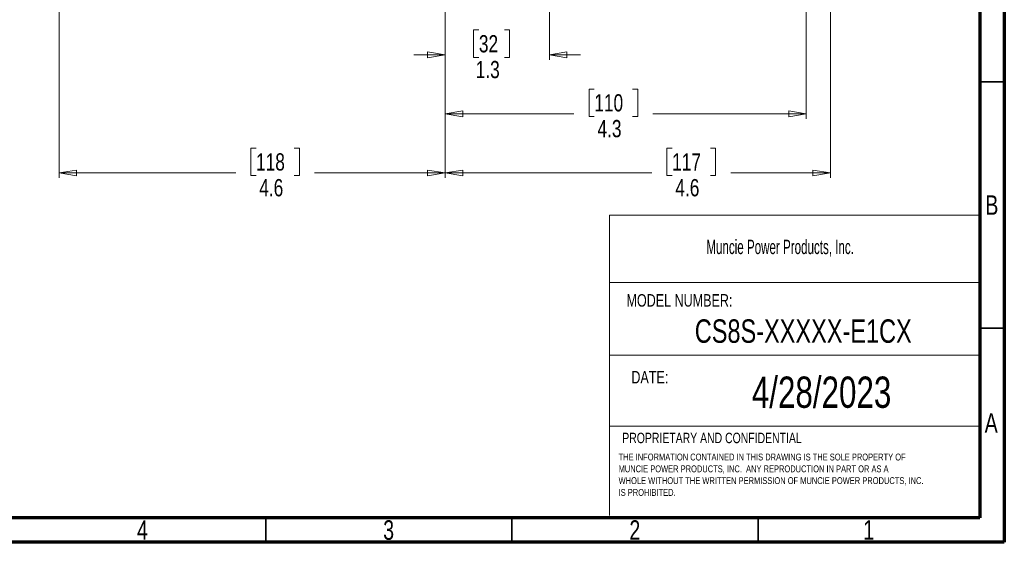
# Model space of a CAD drawing. Header units: inches. Extents: x 0.6 to 16.3, y 0.2 to 11.5.
# Tile 7 of 9: x 8.5 to 16.3, y 0.2 to 4.4. Entities that reach past the tile are written whole.
import ezdxf

# ---------------------------------------------------------------- set-up
doc = ezdxf.new("R2010")
doc.units = ezdxf.units.IN
doc.header["$MEASUREMENT"] = 0
doc.styles.add('SLDTEXTSTYLE0', font='TXT', dxfattribs={"width": 0.75})
doc.styles.add('SLDTEXTSTYLE1', font='TXT', dxfattribs={"width": 0.605})
doc.dimstyles.new('SLDDIMSTYLE1', dxfattribs={"dimtxt": 0.137795, "dimasz": 0.14, "dimexe": 0, "dimexo": 0.0625, "dimgap": 0.034449, "dimtad": 0, "dimdec": 1, "dimlfac": 1.5, "dimrnd": 1e-09, "dimzin": 12, "dimdsep": 46, "dimtxsty": 'SLDTEXTSTYLE0', "dimblk1": 'CLOSED', "dimblk2": 'CLOSED', "dimsah": 1, "dimcen": 0.09, "dimadec": 0, "dimazin": 3, "dimtfac": 1, "dimtdec": 1, "dimtofl": 0, "dimtmove": 0, "dimatfit": 3, "dimldrblk": 'CLOSED', "dimfxl": 0, "dimfrac": 2, "dimtolj": 1, "dimtzin": 12, "dimarcsym": 0})
doc.dimstyles.new('SLDDIMSTYLE2', dxfattribs={"dimtxt": 0.137795, "dimasz": 0.14, "dimexe": 0, "dimexo": 0.0625, "dimgap": 0.034449, "dimtad": 0, "dimdec": 1, "dimlfac": 1.5, "dimrnd": 1e-09, "dimzin": 12, "dimdsep": 46, "dimtxsty": 'SLDTEXTSTYLE0', "dimblk1": 'CLOSED', "dimblk2": 'CLOSED', "dimsah": 1, "dimcen": 0.09, "dimadec": 0, "dimazin": 3, "dimtfac": 1, "dimtofl": 0, "dimtmove": 0, "dimatfit": 3, "dimldrblk": 'CLOSED', "dimfxl": 0, "dimfrac": 2, "dimtolj": 1, "dimtzin": 12, "dimarcsym": 0})
doc.dimstyles.new('SLDDIMSTYLE4', dxfattribs={"dimtxt": 0.137795, "dimasz": 0.14, "dimexe": 0, "dimexo": 0.0625, "dimgap": 0.034449, "dimtad": 0, "dimdec": 1, "dimlfac": 1.5, "dimrnd": 1e-09, "dimzin": 12, "dimdsep": 46, "dimtxsty": 'SLDTEXTSTYLE0', "dimblk1": 'CLOSED', "dimblk2": 'CLOSED', "dimsah": 1, "dimcen": 0.09, "dimadec": 0, "dimazin": 3, "dimtfac": 1, "dimtdec": 1, "dimtmove": 0, "dimatfit": 0, "dimldrblk": 'CLOSED', "dimfxl": 0, "dimfrac": 2, "dimtolj": 1, "dimtzin": 12, "dimarcsym": 0})

# ---------------------------------------------------------------- blocks, each defined once
blk = doc.blocks.new('SW_NOTE_0')
at = {"color": 0, "linetype": 'Continuous', "lineweight": 0, "char_height": 0.055, "attachment_point": 1, "style": 'SLDTEXTSTYLE0'}
for s, insert in [('THE INFORMATION CONTAINED IN THIS DRAWING IS THE SOLE PROPERTY OF', (0, 0.0709)), ('MUNCIE POWER PRODUCTS, INC.  ANY REPRODUCTION IN PART OR AS A', (0, -0.0235)), ('WHOLE WITHOUT THE WRITTEN PERMISSION OF MUNCIE POWER PRODUCTS, INC.', (0, -0.1178)), ('IS PROHIBITED.', (0, -0.2122))]:
    blk.add_mtext(s, dxfattribs=dict(at, insert=insert))
blk = doc.blocks.new('_Closed')
at = {"color": 0, "linetype": 'ByBlock', "lineweight": -2}
for p, q in [((-1, 0.166667), (0, 0)), ((-1, 0.166667), (-1, -0.166667)), ((0, 0), (-1, -0.166667)), ((0, 0), (-1, 0))]:
    blk.add_line(p, q, dxfattribs=at)
blk = doc.blocks.new('_D_1')
at = {"color": 7, "linetype": 'Continuous', "lineweight": 0}
for p, q in [((14.7544, 6.4466), (14.7544, 3.5829)), ((11.8677, 5.229), (11.8677, 3.5829)), ((13.0602, 3.8207), (13.0183, 3.8207)), ((13.0183, 3.8207), (13.0183, 3.6019)), ((13.3657, 3.8207), (13.4077, 3.8207)), ((13.4077, 3.8207), (13.4077, 3.6019)), ((11.8677, 3.6222), (12.8975, 3.6222)), ((14.7544, 3.6222), (13.5285, 3.6222)), ((13.0183, 3.6019), (13.0602, 3.6019)), ((13.4077, 3.6019), (13.3657, 3.6019))]:
    blk.add_line(p, q, dxfattribs=at)
at = {"color": 7, "linetype": 'Continuous', "lineweight": 18, "xscale": 0.14, "yscale": 0.14, "rotation": 180.0000000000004}
blk.add_blockref('_Closed', (11.8677, 3.6222), dxfattribs=at)
at = {"color": 7, "linetype": 'Continuous', "lineweight": 18, "xscale": 0.14, "yscale": 0.14}
blk.add_blockref('_Closed', (14.7544, 3.6222), dxfattribs=at)
at = {"color": 7, "linetype": 'Continuous', "lineweight": 18, "char_height": 0.1378, "attachment_point": 1, "style": 'SLDTEXTSTYLE0'}
for s, insert in [('110', (13.0602, 3.7796)), ('4.3', (13.0857, 3.5734))]:
    blk.add_mtext(s, dxfattribs=dict(at, insert=insert))
blk = doc.blocks.new('_D_2')
at = {"color": 7, "linetype": 'Continuous', "lineweight": 0}
for p, q in [((11.8677, 4.903), (11.8677, 3.1104)), ((8.781, 4.449), (8.781, 3.1104)), ((10.3556, 3.3482), (10.3136, 3.3482)), ((10.3136, 3.3482), (10.3136, 3.1295)), ((10.6611, 3.3482), (10.703, 3.3482)), ((10.703, 3.3482), (10.703, 3.1295)), ((8.781, 3.1498), (10.1928, 3.1498)), ((11.8677, 3.1498), (10.8238, 3.1498)), ((10.3136, 3.1295), (10.3556, 3.1295)), ((10.703, 3.1295), (10.6611, 3.1295))]:
    blk.add_line(p, q, dxfattribs=at)
at = {"color": 7, "linetype": 'Continuous', "lineweight": 18, "xscale": 0.14, "yscale": 0.14, "rotation": 180.0000000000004}
blk.add_blockref('_Closed', (8.781, 3.1498, -1.2152), dxfattribs=at)
at = {"color": 7, "linetype": 'Continuous', "lineweight": 18, "xscale": 0.14, "yscale": 0.14}
blk.add_blockref('_Closed', (11.8677, 3.1498, -1.2152), dxfattribs=at)
at = {"color": 7, "linetype": 'Continuous', "lineweight": 18, "char_height": 0.1378, "attachment_point": 1, "style": 'SLDTEXTSTYLE0'}
for s, insert in [('118', (10.3556, 3.3071)), ('4.6', (10.3811, 3.101))]:
    blk.add_mtext(s, dxfattribs=dict(at, insert=insert))
blk = doc.blocks.new('_D_3')
at = {"color": 7, "linetype": 'Continuous', "lineweight": 0}
for p, q in [((11.8677, 4.903), (11.8677, 3.1104)), ((14.9478, 4.449), (14.9478, 3.1104)), ((13.6828, 3.3482), (13.6408, 3.3482)), ((13.6408, 3.3482), (13.6408, 3.1295)), ((13.9882, 3.3482), (14.0302, 3.3482)), ((14.0302, 3.3482), (14.0302, 3.1295)), ((11.8677, 3.1498), (13.52, 3.1498)), ((14.9478, 3.1498), (14.151, 3.1498)), ((13.6408, 3.1295), (13.6828, 3.1295)), ((14.0302, 3.1295), (13.9882, 3.1295))]:
    blk.add_line(p, q, dxfattribs=at)
at = {"color": 7, "linetype": 'Continuous', "lineweight": 18, "xscale": 0.14, "yscale": 0.14, "rotation": 180.0000000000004}
blk.add_blockref('_Closed', (11.8677, 3.1498, -1.2152), dxfattribs=at)
at = {"color": 7, "linetype": 'Continuous', "lineweight": 18, "xscale": 0.14, "yscale": 0.14}
blk.add_blockref('_Closed', (14.9478, 3.1498, -1.2152), dxfattribs=at)
at = {"color": 7, "linetype": 'Continuous', "lineweight": 18, "char_height": 0.1378, "attachment_point": 1, "style": 'SLDTEXTSTYLE0'}
for s, insert in [('117', (13.6828, 3.3071)), ('4.6', (13.7082, 3.101))]:
    blk.add_mtext(s, dxfattribs=dict(at, insert=insert))
blk = doc.blocks.new('_D_5')
at = {"color": 7, "linetype": 'Continuous', "lineweight": 0}
for p, q in [((12.7011, 7.4487), (12.7011, 4.0553)), ((11.8677, 5.229), (11.8677, 4.0553)), ((12.1373, 4.2931), (12.0953, 4.2931)), ((12.0953, 4.2931), (12.0953, 4.0744)), ((12.3409, 4.2931), (12.3829, 4.2931)), ((12.3829, 4.2931), (12.3829, 4.0744)), ((11.8677, 4.0947), (11.6177, 4.0947)), ((12.7011, 4.0947), (12.9511, 4.0947)), ((12.0953, 4.0744), (12.1373, 4.0744)), ((12.3829, 4.0744), (12.3409, 4.0744))]:
    blk.add_line(p, q, dxfattribs=at)
at = {"color": 7, "linetype": 'Continuous', "lineweight": 18, "xscale": 0.14, "yscale": 0.14}
blk.add_blockref('_Closed', (11.8677, 4.0947, -1.2152), dxfattribs=at)
at = {"color": 7, "linetype": 'Continuous', "lineweight": 18, "xscale": 0.14, "yscale": 0.14, "rotation": 180.0000000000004}
blk.add_blockref('_Closed', (12.7011, 4.0947, -1.2152), dxfattribs=at)
at = {"color": 7, "linetype": 'Continuous', "lineweight": 18, "char_height": 0.1378, "attachment_point": 1, "style": 'SLDTEXTSTYLE0'}
for s, insert in [('32', (12.1373, 4.252)), ('1.3', (12.1119, 4.0458))]:
    blk.add_mtext(s, dxfattribs=dict(at, insert=insert))

msp = doc.modelspace()

# ---------------------------------------------------------------- linework, layer by layer
at = {"color": 7, "linetype": 'Continuous', "lineweight": 70}
for p, q in [((16.3386, 11.4961), (16.3386, 0.1969)), ((16.1417, 11.2992), (16.1417, 0.3937)), ((16.1417, 0.3937), (0.7874, 0.3937)), ((16.3386, 0.1969), (0.5906, 0.1969))]:
    msp.add_line(p, q, dxfattribs=at)
at = {"color": 7, "linetype": 'Continuous', "lineweight": 35}
for p, q in [((16.1417, 3.878), (16.3386, 3.878)), ((16.1417, 1.9094), (16.3386, 1.9094)), ((10.4331, 0.3937), (10.4331, 0.1969)), ((12.4016, 0.3937), (12.4016, 0.1969)), ((14.3701, 0.3937), (14.3701, 0.1969))]:
    msp.add_line(p, q, dxfattribs=at)
at = {"color": 7, "linetype": 'Continuous', "lineweight": 18}
for p, q in [((13.1816, 2.8134), (13.1816, 0.4099)), ((13.1816, 2.8134), (16.1417, 2.8134)), ((13.1816, 2.2736), (16.1417, 2.2736)), ((13.1816, 1.6919), (16.1417, 1.6919)), ((13.1816, 1.1263), (16.1417, 1.1263))]:
    msp.add_line(p, q, dxfattribs=at)

# ---------------------------------------------------------------- block references
at = {"color": 7, "linetype": 'Continuous', "lineweight": 0}
msp.add_blockref('SW_NOTE_0', (13.2544, 0.8353), dxfattribs=at)

# ---------------------------------------------------------------- texts
for s, insert, char_height, attachment_point, style in [('B', (16.239, 2.9714), 0.1562, 2, 'SLDTEXTSTYLE0'), ('Muncie Power Products, Inc.', (13.9562, 2.6158), 0.114583, 1, 'SLDTEXTSTYLE1'), ('MODEL NUMBER:', (13.3177, 2.1812), 0.1, 1, 'SLDTEXTSTYLE0'), ('CS8S-XXXXX-E1CX', (14.7311, 1.9795), 0.1875, 2, 'SLDTEXTSTYLE0'), ('DATE:', (13.3567, 1.5668), 0.1, 1, 'SLDTEXTSTYLE0'), ('4/28/2023', (14.8775, 1.522), 0.25, 2, 'SLDTEXTSTYLE0'), ('A', (16.2338, 1.2293), 0.1562, 2, 'SLDTEXTSTYLE0'), ('PROPRIETARY AND CONFIDENTIAL', (13.2838, 1.0729), 0.083333, 1, 'SLDTEXTSTYLE0'), ('4', (9.4472, 0.373), 0.1562, 2, 'SLDTEXTSTYLE0'), ('3', (11.4157, 0.373), 0.1562, 2, 'SLDTEXTSTYLE0'), ('2', (13.3843, 0.373), 0.1562, 2, 'SLDTEXTSTYLE0'), ('1', (15.2543, 0.373), 0.1562, 2, 'SLDTEXTSTYLE0')]:
    msp.add_mtext(s, dxfattribs=dict(at, insert=insert, char_height=char_height, attachment_point=attachment_point, style=style))

# ---------------------------------------------------------------- dimensions: what is measured, and where the dimension line sits
at = {"color": 7, "linetype": 'Continuous', "lineweight": 18}
for base, p1, p2, dimstyle, picture, middle in [((11.8677, 4.0947), (12.7011, 7.4881), (11.8677, 5.2684), 'SLDDIMSTYLE4', '_D_5', (12.2391, 4.0947)), ((14.7544, 3.6222), (11.8677, 5.2684), (14.7544, 6.486), 'SLDDIMSTYLE1', '_D_1', (13.213, 3.6222)), ((11.8677, 3.1498), (8.781, 4.4884), (11.8677, 4.9424), 'SLDDIMSTYLE1', '_D_2', (10.5083, 3.1498))]:
    dim = msp.add_linear_dim(base=base, p1=p1, p2=p2, dimstyle=dimstyle, dxfattribs=at)
    dim.commit()
    dim.dimension.update_dxf_attribs({"geometry": picture, "text_midpoint": middle, "dimtype": 160})
dim = msp.add_linear_dim(base=(14.9478, 3.1498), p1=(11.8677, 4.9424), p2=(14.9478, 4.4884), angle=0, dimstyle='SLDDIMSTYLE2', dxfattribs=at)
dim.commit()
dim.dimension.update_dxf_attribs({"geometry": '_D_3', "text_midpoint": (13.8355, 3.1498), "dimtype": 160})

doc.saveas('drawing.dxf')
